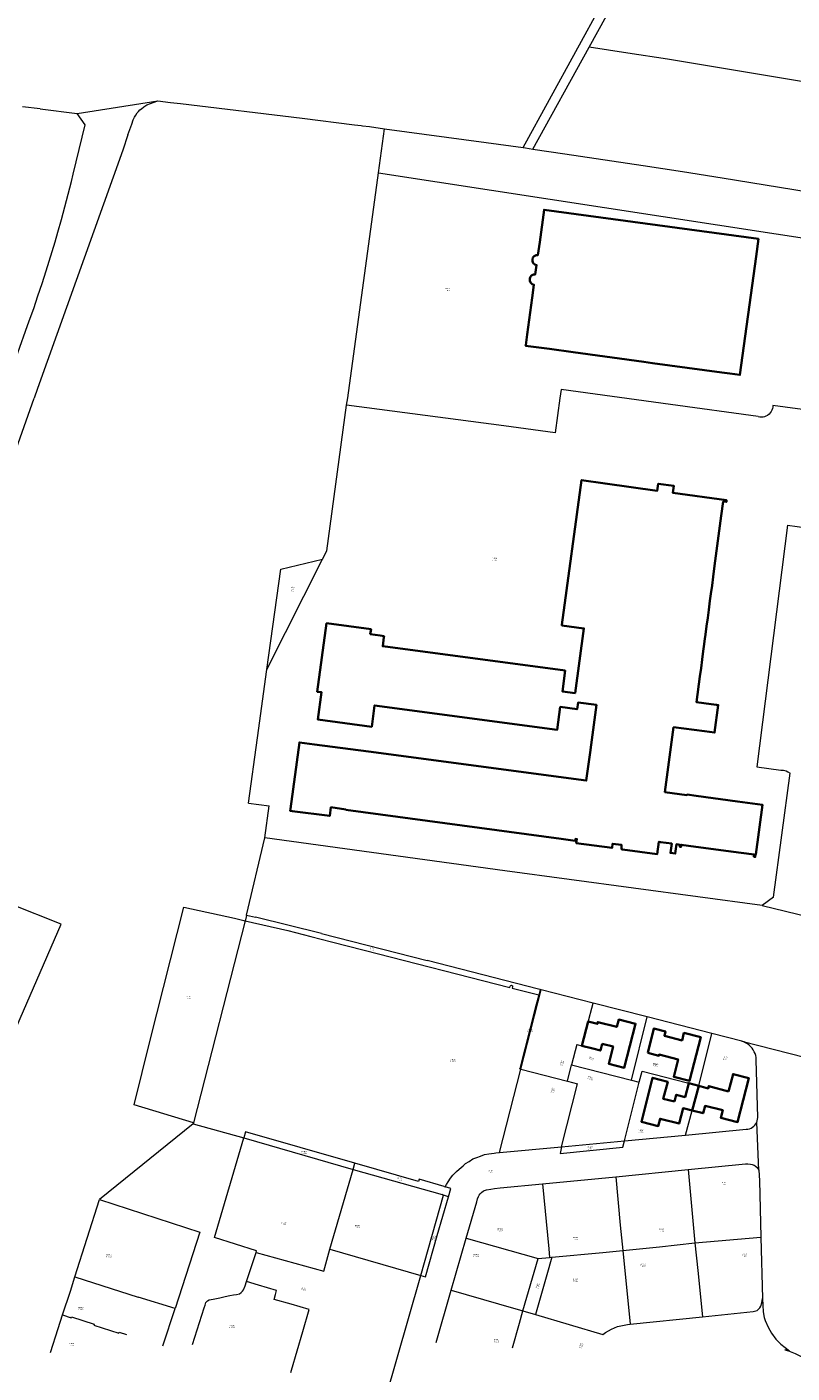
# Model space of a CAD drawing. Header units: metres. Extents: x 197037 to 199246, y 355238 to 356599.
# Tile 16 of 24: x 198147 to 198389, y 355692 to 356117. Entities that reach past the tile are written whole.
import ezdxf
from ezdxf.lldxf.tags import DXFTag

# ---------------------------------------------------------------- set-up
doc = ezdxf.new("R2010")
doc.units = ezdxf.units.M
for name, color, linetype, lineweight in [('B-WE-KG-GRENS-T18', 254, 'Continuous', 18), ('B-WE-KG-GRENS_KADASTRAAL-G', 254, 'KG-KADASTRAAL', 18), ('B-WE-OG-BEBOUWING-G', 7, 'Continuous', 35)]:
    doc.layers.add(name, color=color, linetype=linetype, lineweight=lineweight)
doc.styles.add('NLCS-ISO', font='NLCS-ISO.ttf')
doc.styles.add('NLCS-ISO-T25', font='NLCS-ISO.ttf')
doc.styles.get("Standard").update_dxf_attribs({"font": 'isocp.shx'})
tags = doc.linetypes.add('KG-KADASTRAAL', pattern='A,5.5,-2,["K",Standard,S=1.8,R=0,X=0,Y=-0.9],-2,5.5,-2,[5,NLCS.SHX,S=0.75,R=0,X=0,Y=0],-2', length=19).pattern_tags.tags
tags[6] = DXFTag(74, 10)

msp = doc.modelspace()

# ---------------------------------------------------------------- linework, layer by layer
at = {"layer": 'B-WE-KG-GRENS_KADASTRAAL-G', "ltscale": 0.15, "flags": 128}
for points in [[(198303.73, 356079.148), (198353.766, 356170.309), (198399.414, 356252.976), (198429.085, 356307.067), (198430.832, 356310.44), (198431.573, 356311.389), (198433.262, 356314.177), (198434.862, 356316.466), (198435.906, 356317.605), (198437.712, 356318.985), (198439.783, 356320.384), (198456.107, 356331.223), (198469.577, 356340.187)], [(198324.642, 356110.9), (198353.727, 356163.614), (198384.433, 356219.361), (198424.509, 356291.519), (198432.992, 356306.827)], [(198306.875, 356078.69), (198324.642, 356110.9)], [(198674.944, 356051.521), (198480.042, 356085.099), (198446.94, 356090.858), (198349.393, 356107.077), (198336.858, 356109.05), (198324.642, 356110.9)], [(198151.05, 356091.432), (198145.367, 356092.082)], [(198151.05, 356091.432), (198162.694, 356089.959)], [(198160.871, 356068.417), (198161.437, 356070.701), (198165.194, 356086.387), (198162.694, 356089.959)], [(198162.694, 356089.959), (198188.27, 356093.895)], [(198178.754, 356083.153), (198179.978, 356086.589), (198180.386, 356087.905), (198180.859, 356088.791), (198181.245, 356089.385), (198181.732, 356090.087), (198182.121, 356090.576), (198182.561, 356091.055), (198183.058, 356091.443), (198183.782, 356092.042), (198184.712, 356092.625), (198188.27, 356093.895)], [(198188.27, 356093.895), (198192.216, 356093.427)], [(198192.216, 356093.427), (198195.365, 356093.055)], [(198195.365, 356093.055), (198233.856, 356088.458), (198250.385, 356086.375)], [(198250.385, 356086.375), (198252.578, 356086.093)], [(198252.578, 356086.093), (198253.011, 356086.037)], [(198253.011, 356086.037), (198255.166, 356085.757)], [(198255.166, 356085.757), (198259.91, 356085.119)], [(198178.754, 356083.153), (198177.149, 356078.358), (198150.195, 356002.915)], [(198258.002, 356071.161), (198259.91, 356085.119)], [(198259.91, 356085.119), (198292.065, 356080.794), (198303.73, 356079.148)], [(198303.73, 356079.148), (198304.535, 356079.035), (198306.875, 356078.69)], [(198306.875, 356078.69), (198316.954, 356077.208), (198341.751, 356073.467), (198354.124, 356071.565), (198366.684, 356069.576), (198393.919, 356065.124), (198421.28, 356060.504), (198473.049, 356051.577), (198600.496, 356029.5)], [(198248.269, 356000), (198258.002, 356071.161)], [(198258.002, 356071.161), (198419.513, 356046.408)], [(198158.801, 356060.392), (198159.855, 356064.4), (198160.871, 356068.417)], [(198156.594, 356052.404), (198157.712, 356056.394), (198158.801, 356060.392)], [(198154.801, 356046.28), (198155.71, 356049.338), (198156.594, 356052.404)], [(198152.911, 356040.186), (198153.868, 356043.229), (198154.801, 356046.28)], [(198150.303, 356032.217), (198151.622, 356036.197), (198152.911, 356040.186)], [(198147.56, 356024.294), (198148.951, 356028.249), (198150.303, 356032.217)], [(198139.314, 356001.203), (198147.56, 356024.294)], [(198150.195, 356002.915), (198149.096, 355999.839)], [(198378.127, 355994.13), (198350.354, 355997.92), (198315.748, 356002.647), (198315.368, 355999.844), (198313.851, 355988.937), (198297.68, 355991.089)], [(198135.706, 355962.27), (198149.096, 355999.839)], [(198240.359, 355948.924), (198241.654, 355951.638), (198247.945, 355997.629)], [(198247.945, 355997.629), (198248.269, 356000)], [(198297.68, 355991.089), (198247.945, 355997.629)], [(198382.732, 355997.602), (198382.712, 355997.083), (198382.616, 355996.572), (198382.446, 355996.082), (198382.205, 355995.621), (198381.9, 355995.201), (198381.535, 355994.831), (198381.121, 355994.518)], [(198412.355, 355993.542), (198396.05, 355995.776), (198382.732, 355997.602)], [(198378.127, 355994.13), (198378.632, 355994.006), (198379.149, 355993.958), (198379.667, 355993.987), (198380.176, 355994.091), (198380.664, 355994.27), (198381.121, 355994.518)], [(198387.387, 355959.701), (198377.702, 355883.274), (198385.259, 355882.26), (198386.15, 355882.179), (198386.97, 355881.982), (198387.533, 355881.683), (198388.279, 355881.243)], [(198387.387, 355959.701), (198393.507, 355958.903)], [(198222.713, 355914.109), (198240.359, 355948.924)], [(198222.713, 355914.109), (198227.083, 355945.757), (198240.359, 355948.924)], [(198219.729, 355892.497), (198222.713, 355914.109)], [(198216.869, 355871.79), (198219.729, 355892.497)], [(198382.911, 355842.114), (198388.279, 355881.243)], [(198216.869, 355871.79), (198223.458, 355870.921)], [(198222.117, 355860.83), (198223.458, 355870.921)], [(198216.3, 355836.377), (198222.117, 355860.83)], [(198379.342, 355839.399), (198298.029, 355850.352), (198222.117, 355860.83)], [(198111.724, 355785.635), (198131.311, 355773.093), (198157.627, 355833.557), (198141.767, 355839.807)], [(198199.456, 355770.666), (198180.719, 355776.337), (198185.812, 355796.83), (198196.436, 355838.873), (198212.454, 355835.398)], [(198382.911, 355842.114), (198379.342, 355839.399)], [(198379.342, 355839.399), (198394.096, 355835.859)], [(198215.85, 355834.609), (198199.456, 355770.666)], [(198212.454, 355835.398), (198215.85, 355834.609)], [(198215.923, 355834.892), (198215.85, 355834.609)], [(198215.85, 355834.609), (198229.314, 355831.481)], [(198216.262, 355836.216), (198215.923, 355834.892)], [(198216.262, 355836.216), (198216.3, 355836.377)], [(198216.3, 355836.377), (198219.07, 355835.736)], [(198239.99, 355830.552), (198219.07, 355835.736)], [(198229.314, 355831.481), (198236.616, 355829.621), (198243.134, 355827.95), (198253.516, 355825.333), (198299.584, 355813.471)], [(198239.99, 355830.552), (198273.414, 355822.004)], [(198308.66, 355812.975), (198273.414, 355822.004)], [(198299.584, 355813.471), (198299.698, 355813.915)], [(198299.698, 355813.915), (198299.775, 355814.063), (198299.907, 355814.165), (198300.07, 355814.2), (198300.233, 355814.163), (198300.364, 355814.06), (198300.439, 355813.911), (198300.443, 355813.744)], [(198300.443, 355813.744), (198300.33, 355813.298)], [(198300.33, 355813.298), (198308.695, 355811.17)], [(198308.695, 355811.17), (198307.625, 355807.002), (198302.73, 355787.921)], [(198303.043, 355787.642), (198309.426, 355812.779)], [(198309.127, 355812.856), (198308.66, 355812.975)], [(198309.127, 355812.856), (198308.695, 355811.17)], [(198309.426, 355812.779), (198309.127, 355812.856)], [(198325.87, 355808.564), (198309.426, 355812.779)], [(198320.787, 355795.486), (198322.357, 355795.07), (198325.87, 355808.564)], [(198343.038, 355804.163), (198325.87, 355808.564)], [(198338.017, 355784.184), (198343.038, 355804.163)], [(198363.467, 355798.926), (198343.038, 355804.163)], [(198359.326, 355782.399), (198363.467, 355798.926)], [(198372.925, 355796.5), (198363.467, 355798.926)], [(198372.925, 355796.5), (198393.223, 355791.321)], [(198376.867, 355793.192), (198376.544, 355793.77), (198376.163, 355794.311), (198375.728, 355794.81), (198375.244, 355795.261), (198374.716, 355795.659), (198374.149, 355796.001), (198373.55, 355796.282), (198372.925, 355796.5)], [(198320.787, 355795.486), (198319.103, 355789.019), (198338.017, 355784.184)], [(198377.518, 355790.645), (198377.455, 355791.304), (198377.325, 355791.953), (198377.128, 355792.584), (198376.867, 355793.192)], [(198296.336, 355761.264), (198303.043, 355787.642)], [(198302.682, 355787.735), (198302.73, 355787.921)], [(198303.043, 355787.642), (198302.682, 355787.735)], [(198303.043, 355787.642), (198317.808, 355783.852)], [(198317.808, 355783.852), (198319.103, 355789.019)], [(198377.957, 355772.415), (198377.518, 355790.645)], [(198317.808, 355783.852), (198320.984, 355783.036)], [(198335.851, 355764.971), (198340.472, 355783.51)], [(198338.017, 355784.184), (198340.472, 355783.51)], [(198340.472, 355783.51), (198341.413, 355787.049)], [(198341.413, 355787.049), (198355.727, 355783.375)], [(198359.326, 355782.399), (198355.727, 355783.375)], [(198315.952, 355763.051), (198320.984, 355783.036)], [(198355.137, 355766.78), (198359.326, 355782.399)], [(198199.456, 355770.666), (198199.389, 355770.406)], [(198374.342, 355768.669), (198374.862, 355768.711), (198375.371, 355768.827), (198375.858, 355769.014), (198376.314, 355769.269), (198376.728, 355769.586), (198377.093, 355769.959), (198377.401, 355770.38), (198377.646, 355770.841)], [(198377.646, 355770.841), (198377.827, 355771.348), (198377.932, 355771.877), (198377.957, 355772.415)], [(198378.265, 355755.714), (198377.646, 355770.841)], [(198199.389, 355770.406), (198169.783, 355746.394)], [(198199.389, 355770.406), (198215.408, 355765.936)], [(198250.521, 355757.907), (198215.919, 355767.824), (198215.408, 355765.936)], [(198335.851, 355764.971), (198355.137, 355766.78)], [(198355.137, 355766.78), (198374.342, 355768.669)], [(198219.314, 355729.697), (198219.418, 355730.195), (198206.128, 355734.467), (198215.408, 355765.936)], [(198215.408, 355765.936), (198249.965, 355755.982)], [(198296.336, 355761.264), (198315.952, 355763.051)], [(198315.952, 355763.051), (198315.443, 355761.03), (198335.351, 355762.968), (198335.851, 355764.971)], [(198315.952, 355763.051), (198335.851, 355764.971)], [(198249.965, 355755.982), (198250.521, 355757.907)], [(198270.7, 355752.124), (198250.521, 355757.907)], [(198279.144, 355750.467), (198279.483, 355751.179), (198280.082, 355752.064), (198280.811, 355753.206), (198281.549, 355754.139), (198282.673, 355755.301), (198283.509, 355756.084), (198284.761, 355757.116), (198285.547, 355757.778), (198286.683, 355758.498), (198287.834, 355759.291), (198289.071, 355759.754), (198290.294, 355760.143), (198291.591, 355760.643), (198292.966, 355760.895), (198294.601, 355761.143), (198295.158, 355761.182)], [(198295.158, 355761.182), (198296.336, 355761.264)], [(198355.944, 355755.964), (198374.074, 355757.69), (198374.867, 355757.757), (198375.675, 355757.663), (198376.191, 355757.529), (198376.814, 355757.295), (198377.166, 355757.115), (198377.746, 355756.552), (198378.034, 355756.207), (198378.265, 355755.714)], [(198242.666, 355730.72), (198249.965, 355755.982)], [(198249.965, 355755.982), (198278.17, 355747.983)], [(198309.87, 355751.416), (198333.048, 355753.643)], [(198333.048, 355753.643), (198355.944, 355755.964)], [(198333.048, 355753.643), (198334.48, 355738.352), (198335.254, 355730.358)], [(198355.944, 355755.964), (198358.056, 355732.699)], [(198378.265, 355755.714), (198378.499, 355752.464), (198378.922, 355734.56)], [(198270.91, 355752.867), (198270.7, 355752.124)], [(198278.817, 355750.562), (198270.91, 355752.867)], [(198278.817, 355750.562), (198279.144, 355750.467)], [(198280.902, 355749.956), (198279.144, 355750.467)], [(198280.119, 355747.241), (198280.902, 355749.956)], [(198285.735, 355734.241), (198289.086, 355745.717), (198289.345, 355746.7), (198289.67, 355747.384), (198289.883, 355747.78), (198290.192, 355748.26), (198290.589, 355748.67), (198291.186, 355749.167), (198292.227, 355749.544), (198293.544, 355749.761), (198294.753, 355749.948), (198296.479, 355750.129), (198309.87, 355751.416)], [(198309.87, 355751.416), (198311.89, 355730.823)], [(198162.004, 355721.942), (198169.783, 355746.394)], [(198169.783, 355746.394), (198201.458, 355736.124), (198193.696, 355711.936)], [(198271.405, 355722.432), (198278.627, 355747.809)], [(198272.874, 355722.008), (198276.619, 355735.095), (198280.119, 355747.241)], [(198278.627, 355747.809), (198278.17, 355747.983)], [(198280.119, 355747.241), (198278.627, 355747.809)], [(198280.962, 355717.757), (198285.735, 355734.241)], [(198285.735, 355734.241), (198308.491, 355727.8)], [(198335.254, 355730.358), (198346.881, 355731.465), (198358.056, 355732.699)], [(198358.056, 355732.699), (198378.922, 355734.56)], [(198358.056, 355732.699), (198359.003, 355723.939), (198360.461, 355709.375)], [(198378.922, 355734.56), (198379.494, 355715.145)], [(198216.264, 355720.481), (198219.314, 355729.697)], [(198219.314, 355729.697), (198240.722, 355723.806)], [(198240.722, 355723.806), (198242.666, 355730.72)], [(198242.666, 355730.72), (198271.405, 355722.432)], [(198308.491, 355727.8), (198312.153, 355728.144)], [(198312.834, 355728.208), (198311.279, 355722.567)], [(198311.89, 355730.823), (198312.153, 355728.144)], [(198312.153, 355728.144), (198312.834, 355728.208)], [(198312.834, 355728.208), (198328.96, 355729.722), (198335.254, 355730.358)], [(198335.254, 355730.358), (198337.666, 355706.97)], [(198303.722, 355711.217), (198308.491, 355727.8)], [(198158.054, 355709.928), (198160.584, 355717.421), (198162.004, 355721.942)], [(198162.004, 355721.942), (198182.016, 355715.59)], [(198215.816, 355719.128), (198216.264, 355720.481)], [(198225.413, 355716.412), (198225.778, 355717.687), (198220.033, 355719.374), (198216.264, 355720.481)], [(198260.078, 355683.131), (198271.405, 355722.432)], [(198271.405, 355722.432), (198272.874, 355722.008)], [(198311.279, 355722.567), (198307.723, 355710.033)], [(198193.696, 355711.936), (198182.016, 355715.59)], [(198199.144, 355700.578), (198202.889, 355712.206), (198203.147, 355713.058), (198203.438, 355713.827), (198203.886, 355714.356), (198204.479, 355714.698), (198205.724, 355714.93), (198207.858, 355715.36), (198209.536, 355715.736), (198210.979, 355716.028), (198212.195, 355716.237), (198213.082, 355716.399), (198214.023, 355716.658), (198214.53, 355717.038), (198215.042, 355717.5), (198215.299, 355717.86), (198215.816, 355719.128)], [(198224.969, 355714.862), (198225.413, 355716.412)], [(198276.207, 355701.26), (198280.962, 355717.757)], [(198280.962, 355717.757), (198296.008, 355713.443), (198303.722, 355711.217)], [(198360.461, 355709.375), (198376.564, 355710.979), (198377.818, 355711.286), (198378.199, 355711.749), (198378.614, 355712.129), (198378.999, 355712.745), (198379.304, 355713.714), (198379.494, 355715.145)], [(198379.494, 355715.145), (198379.707, 355710.922), (198380.046, 355709.07), (198380.29, 355708.142), (198381.243, 355706.01), (198382.304, 355704.138), (198383.658, 355702.307)], [(198189.762, 355700.109), (198193.696, 355711.936)], [(198230.249, 355691.7), (198230.487, 355692.506), (198234.076, 355704.659), (198236.091, 355711.63), (198230.354, 355713.285), (198224.969, 355714.862)], [(198300.363, 355699.478), (198302.614, 355707.378), (198303.722, 355711.217)], [(198303.722, 355711.217), (198307.723, 355710.033)], [(198154.271, 355698.089), (198156.694, 355705.606), (198158.054, 355709.928)], [(198158.054, 355709.928), (198160.786, 355709.063), (198160.87, 355709.329), (198168.123, 355707.027), (198168.028, 355706.696), (198175.92, 355704.209), (198176.032, 355704.47), (198178.289, 355703.748)], [(198307.723, 355710.033), (198328.983, 355703.742)], [(198328.983, 355703.742), (198329.842, 355704.371), (198330.744, 355704.937), (198331.683, 355705.438), (198332.656, 355705.87), (198333.657, 355706.233), (198334.681, 355706.523), (198335.723, 355706.74), (198336.778, 355706.883)], [(198336.778, 355706.883), (198337.666, 355706.97)], [(198337.666, 355706.97), (198360.461, 355709.375)], [(198383.658, 355702.307), (198385.251, 355700.635), (198388.067, 355698.526), (198386.595, 355698.883), (198386.592, 355698.871), (198387.682, 355698.532), (198388.756, 355698.147), (198389.813, 355697.715), (198390.85, 355697.238), (198410.512, 355687.663), (198432.037, 355677.179), (198432.614, 355676.861), (198433.149, 355676.478), (198433.636, 355676.034), (198434.068, 355675.537), (198434.439, 355674.993), (198434.743, 355674.409), (198434.977, 355673.793), (198435.138, 355673.155), (198435.223, 355672.502), (198435.23, 355671.843), (198435.161, 355671.188), (198435.016, 355670.546), (198433.152, 355664.084), (198430.335, 355653.688), (198427.374, 355643.451), (198424.472, 355633.415), (198421.449, 355623.107), (198418.508, 355612.89), (198415.594, 355602.74), (198413.672, 355596.054), (198411.474, 355588.453), (198411.027, 355587.436), (198406.383, 355571.537), (198406.285, 355570.832), (198400.364, 355550.471), (198397.696, 355541.229), (198394.957, 355531.935), (198392.319, 355522.838), (198389.653, 355513.62), (198383.696, 355493.144), (198383.028, 355490.716), (198378.597, 355475.886), (198378.644, 355475.391), (198378.617, 355474.895), (198378.517, 355474.408), (198373.607, 355457.313), (198373.172, 355455.839), (198372.301, 355452.887), (198369.585, 355443.68), (198366.959, 355434.507), (198364.375, 355425.32), (198361.691, 355416.015), (198355.541, 355394.734), (198358.412, 355383.082), (198359.019, 355381.701), (198357.333, 355375.866), (198357.025, 355372.823), (198357.036, 355371.893), (198356.977, 355370.965), (198356.85, 355370.044), (198356.655, 355369.134), (198356.393, 355368.242), (198356.066, 355367.371), (198355.675, 355366.528), (198355.223, 355365.715), (198352.648, 355361.711), (198352.084, 355360.67), (198351.682, 355359.557), (198350.446, 355355.119), (198349.674, 355352.351), (198348.34, 355352.721), (198345.812, 355343.729), (198343.365, 355335.023), (198340.922, 355326.337), (198338.425, 355317.461), (198338.376, 355317.377), (198336.718, 355314.612), (198333.433, 355309.272), (198328.449, 355301.172), (198324.148, 355294.321), (198336.492, 355280.872), (198335.117, 355275.943), (198339.65, 355274.584), (198339.265, 355279.205), (198340.179, 355279.93), (198341.044, 355280.714), (198341.843, 355281.534), (198342.588, 355282.405), (198343.275, 355283.321), (198343.763, 355284.218), (198344.213, 355285.135), (198344.622, 355286.07), (198345.049, 355287.185), (198345.419, 355288.321), (198345.733, 355289.473), (198345.988, 355290.64), (198346.185, 355291.818), (198346.327, 355293.089), (198346.401, 355294.367), (198346.409, 355295.646), (198346.349, 355296.924), (198346.222, 355298.197), (198346.226, 355298.773), (198346.308, 355299.479), (198347.624, 355304.083), (198349.339, 355310.071), (198349.297, 355310.082), (198352.284, 355321.836), (198344.365, 355324.06), (198346.342, 355330.975), (198347.992, 355336.746), (198349.636, 355342.499), (198351.295, 355348.305), (198352.96, 355354.13), (198354.293, 355358.789), (198354.496, 355359.445), (198354.741, 355360.086), (198355.077, 355360.8), (198355.466, 355361.485), (198355.906, 355362.139), (198356.395, 355362.758), (198356.989, 355363.567), (198357.525, 355364.416), (198358.001, 355365.3), (198358.415, 355366.215), (198358.763, 355367.157), (198359.046, 355368.12), (198359.26, 355369.077), (198359.406, 355370.047), (198359.871, 355374.314), (198359.985, 355375.35), (198361.413, 355380.242), (198362.792, 355384.959), (198365.254, 355394.313), (198395.696, 355500), (198402.177, 355522.5), (198406.361, 355537.011), (198412.106, 355535.38), (198410.908, 355535.981), (198410.409, 355536.609), (198410.078, 355537.189), (198409.924, 355537.819), (198409.736, 355538.433), (198409.626, 355538.944), (198409.61, 355539.508), (198409.876, 355540.57), (198415.912, 355561.452), (198418.561, 355570.638), (198420.358, 355576.871), (198423.768, 355588.696), (198426.009, 355596.437), (198429.437, 355608.415), (198431.193, 355614.547), (198433.642, 355623.1), (198436.076, 355631.605), (198437.853, 355637.812), (198439.928, 355645.493), (198440.552, 355646.342), (198441.094, 355646.922), (198442.388, 355647.705), (198443.293, 355648.072), (198444.211, 355647.849), (198464.432, 355642.103), (198467.381, 355641.254), (198477.141, 355638.442), (198487.076, 355635.581), (198496.947, 355632.738), (198506.798, 355629.9), (198530.034, 355623.199)]]:
    msp.add_lwpolyline(points, dxfattribs=at)
at = {"layer": 'B-WE-OG-BEBOUWING-G', "ltscale": 0.2, "flags": 128}
for points in [[(198341.91, 356011.384), (198344.696, 356011.004), (198366.605, 356008.016), (198369.137, 356007.671), (198372.33, 356007.235), (198377.445, 356044.646), (198378.21, 356050.245), (198310.415, 356059.492), (198309.02, 356049.279), (198308.457, 356045.16), (198307.863, 356045.116), (198307.288, 356044.83), (198306.869, 356044.342), (198306.681, 356043.777), (198306.711, 356043.182), (198306.983, 356042.6), (198307.461, 356042.17), (198308.021, 356041.968), (198307.615, 356039), (198307.02, 356038.949), (198306.445, 356038.658), (198306.029, 356038.167), (198305.841, 356037.601), (198305.87, 356037.004), (198306.14, 356036.42), (198306.615, 356035.985), (198307.175, 356035.777), (198306.611, 356031.648), (198305.018, 356019.989), (198304.568, 356016.693), (198304.539, 356016.482), (198312.156, 356015.443), (198319.613, 356014.426), (198341.91, 356011.384)], [(198371.598, 355872.35), (198358.483, 355874.125), (198355.599, 355874.515), (198355.577, 355874.349), (198348.589, 355875.281), (198351.33, 355895.829), (198361.167, 355894.517), (198364.329, 355894.095), (198365.493, 355902.818), (198364.878, 355902.9), (198363.227, 355903.12), (198358.605, 355903.736), (198359.684, 355911.845), (198360.036, 355914.492), (198360.395, 355917.193), (198360.744, 355919.818), (198360.942, 355921.307), (198361.276, 355923.819), (198361.456, 355925.167), (198361.802, 355927.768), (198362.152, 355930.398), (198362.493, 355932.967), (198362.863, 355935.743), (198363.169, 355938.048), (198363.516, 355940.657), (198363.875, 355943.355), (198364.223, 355945.968), (198364.554, 355948.458), (198366.451, 355962.718), (198367.043, 355967.167), (198368.054, 355967.064), (198368.141, 355967.599), (198351.166, 355969.92), (198351.434, 355972.155), (198346.491, 355972.816), (198346.2, 355970.6), (198329.696, 355972.86), (198322.234, 355973.989), (198316.04, 355928.219), (198316.014, 355928.028), (198322.99, 355927.084), (198320.216, 355906.591), (198316.173, 355907.138), (198317.051, 355913.733), (198259.343, 355921.416), (198259.735, 355924.328), (198259.773, 355924.607), (198258.502, 355924.779), (198255.431, 355925.193), (198255.649, 355926.801), (198241.611, 355928.716), (198238.654, 355907.057), (198240.018, 355906.868), (198238.846, 355898.245), (198255.907, 355895.944), (198256.778, 355902.729), (198314.562, 355895.035), (198315.519, 355902.222), (198320.852, 355901.512), (198321.133, 355903.623), (198326.92, 355902.853), (198325.238, 355890.216), (198324.926, 355887.866), (198323.735, 355878.917), (198254.839, 355888.086), (198237.773, 355890.357), (198232.994, 355890.993), (198230.137, 355870.04), (198230.05, 355869.4), (198230.72, 355869.312), (198242.595, 355867.746), (198242.975, 355870.485), (198247.736, 355869.789), (198247.728, 355869.729), (198315.837, 355860.506), (198320.233, 355859.911), (198320.322, 355860.481), (198320.772, 355860.408), (198320.567, 355859.159), (198331.904, 355857.634), (198332.085, 355858.976), (198334.923, 355858.569), (198334.88, 355857.224), (198335.192, 355857.182), (198346.168, 355855.697), (198346.722, 355859.564), (198347.198, 355859.496), (198350.757, 355858.986), (198350.335, 355856.044), (198351.88, 355855.828), (198352.254, 355858.794), (198353.361, 355858.655), (198353.28, 355858.012), (198353.715, 355857.958), (198353.803, 355858.636), (198356.116, 355858.323), (198369.468, 355856.517), (198376.846, 355855.519), (198376.754, 355854.855), (198377.185, 355854.798), (198377.291, 355855.603), (198377.367, 355855.593), (198379.46, 355871.286), (198371.598, 355872.35)], [(198328.764, 355795.716), (198332.213, 355794.801), (198330.834, 355789.401), (198335.772, 355788.114), (198339.323, 355802.008), (198333.999, 355803.369), (198333.4, 355801.014), (198327.391, 355802.541), (198327.251, 355801.989), (198324.35, 355802.726), (198322.357, 355795.069), (198325.771, 355794.163), (198328.193, 355793.532), (198328.764, 355795.716)], [(198343.165, 355792.838), (198346.69, 355791.931), (198346.782, 355792.286), (198352.797, 355790.757), (198351.407, 355785.273), (198356.401, 355783.994), (198359.94, 355797.781), (198354.619, 355799.147), (198354.062, 355796.782), (198348.442, 355798.224), (198348.772, 355799.601), (198345.146, 355800.534), (198343.165, 355792.838)], [(198351.598, 355777.417), (198348.092, 355778.287), (198349.521, 355783.65), (198344.726, 355784.951), (198341.154, 355771.01), (198346.486, 355769.644), (198347.065, 355772.007), (198353.087, 355770.452), (198354.346, 355775.327), (198357.234, 355774.598), (198359.326, 355782.398), (198356.159, 355783.262), (198355.012, 355778.828), (198352.19, 355779.597), (198351.598, 355777.417)], [(198368.753, 355780.623), (198362.497, 355782.327), (198362.299, 355781.591), (198359.326, 355782.398), (198357.234, 355774.598), (198360.675, 355773.729), (198361.29, 355776.058), (198366.892, 355774.643), (198366.267, 355772.295), (198371.591, 355770.924), (198375.154, 355784.818), (198370.157, 355786.099), (198368.753, 355780.623)]]:
    msp.add_lwpolyline(points, close=True, dxfattribs=at)

# ---------------------------------------------------------------- texts
at = {"layer": 'B-WE-KG-GRENS-T18', "char_height": 0.36, "attachment_point": 5}
for s, insert, style in [('RMD00\\PF 5126', (198279.776, 356034.252), 'NLCS-ISO-T25'), ('RMD00\\PF 5127', (198294.754, 355948.919), 'NLCS-ISO-T25'), ('RMD00\\PF 5551', (198255.787, 355825.61), 'NLCS-ISO-T25'), ('RMD00\\PF 5463', (198197.786, 355810.334), 'NLCS-ISO-T25'), ('RMD00\\PF 5450', (198306.048, 355799.93), 'NLCS-ISO-T25'), ('RMD00\\PF 5553', (198281.573, 355790.448), 'NLCS-ISO-T25'), ('RMD00\\PF3174', (198345.643, 355788.932), 'NLCS-ISO'), ('RMD00\\PF 3173', (198367.752, 355791.133), 'NLCS-ISO-T25'), ('RMD00\\PF3173', (198367.752, 355791.133), 'NLCS-ISO'), ('RMD00\\PF 5448', (198234.527, 355761.282), 'NLCS-ISO-T25'), ('RMD00\\PF 5449', (198264.647, 355752.87), 'NLCS-ISO-T25'), ('RMD00\\PF 5452', (198293.41, 355755.312), 'NLCS-ISO-T25'), ('RMD00\\PF 2792', (198367.122, 355751.514), 'NLCS-ISO-T25'), ('RMD00\\PF 3172', (198228.041, 355738.88), 'NLCS-ISO-T25'), ('RMD00\\PF 2748', (198251.387, 355737.938), 'NLCS-ISO-T25'), ('RMD00\\PF 4875', (198296.5, 355736.814), 'NLCS-ISO-T25'), ('RMD00\\PF 2806', (198347.541, 355736.751), 'NLCS-ISO-T25'), ('RMD00\\PF 4876', (198320.34, 355734.11), 'NLCS-ISO-T25'), ('RMD00\\PF 3105', (198172.733, 355728.651), 'NLCS-ISO-T25'), ('RMD00\\PF 2608', (198288.935, 355728.754), 'NLCS-ISO-T25'), ('RMD00\\PF 2881', (198373.835, 355728.873), 'NLCS-ISO-T25'), ('RMD00\\PF 2882', (198341.604, 355725.716), 'NLCS-ISO-T25'), ('RMD00\\PF 5024', (198320.347, 355720.953), 'NLCS-ISO-T25'), ('RMD00\\PF 5353', (198234.257, 355718.104), 'NLCS-ISO-T25'), ('RMD00\\PF 4933', (198163.871, 355711.919), 'NLCS-ISO-T25'), ('RMD00\\PF 5354', (198211.678, 355706.241), 'NLCS-ISO-T25'), ('RMD00\\PF 2672', (198295.359, 355701.79), 'NLCS-ISO-T25'), ('RMD00\\PF 4934', (198160.952, 355700.57), 'NLCS-ISO-T25')]:
    msp.add_mtext(s, dxfattribs=dict(at, insert=insert, style=style))
at = {"layer": 'B-WE-KG-GRENS-T18', "char_height": 0.36, "attachment_point": 5, "style": 'NLCS-ISO-T25'}
for s, insert, rotation in [('RMD00\\PF 4511', (198230.887, 355939.494), 82.1), ('RMD00\\PF 3175', (198325.385, 355791.008), 344.2), ('RMD00\\PF 3176', (198316.113, 355789.606), 76.6), ('RMD00\\PF 3174', (198345.643, 355788.932), 345.3), ('RMD00\\PF 3178', (198325.041, 355784.809), 343.7), ('RMD00\\PF 3177', (198313.169, 355780.981), 74.7), ('RMD00\\PF 3179', (198341.044, 355768.019), 1.4), ('RMD00\\PF 5124', (198325.019, 355762.715), 5.6), ('RMD00\\PF 5100', (198275.628, 355734.29), 74), ('RMD00\\PF 5023', (198308.425, 355719.098), 74.2), ('RMD00\\PF 2802', (198322.143, 355700.217), 74.1)]:
    msp.add_mtext(s, dxfattribs=dict(at, insert=insert, rotation=rotation))

doc.saveas('drawing.dxf')
